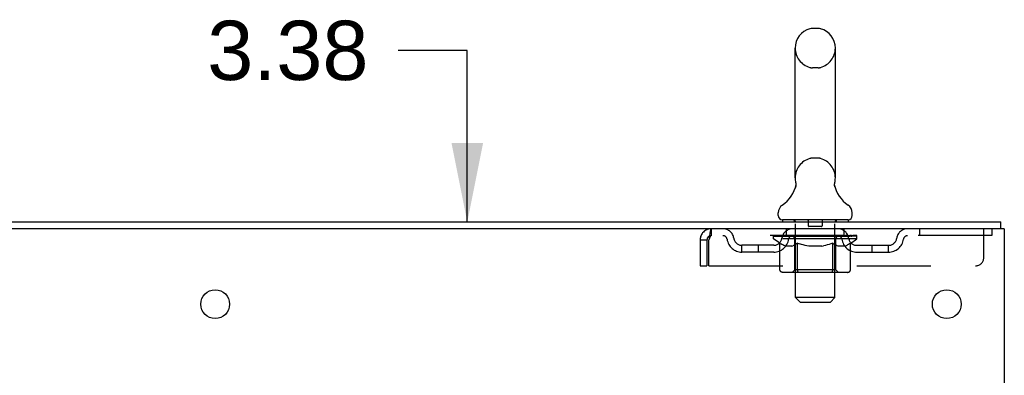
# Model space of a CAD drawing. Header units: inches. Extents: x 0 to 204, y 0 to 132.
# Tile 112 of 113: x 127.24 to 142.21, y 87.13 to 92.54. Entities that reach past the tile are written whole.
import ezdxf

# ---------------------------------------------------------------- set-up
doc = ezdxf.new("R2010")
doc.units = ezdxf.units.IN
doc.header["$LTSCALE"] = 11.243375
doc.header["$MEASUREMENT"] = 0
doc.linetypes.add('HIDDEN', pattern=[0.2, 0.1, -0.1])
doc.layers.get('0').update_dxf_attribs({"linetype": 'CONTINUOUS'})
doc.layers.add('DEFAULT_2', color=8, linetype='HIDDEN')
doc.layers.add('DIMENSIONS', color=7, linetype='CONTINUOUS')
doc.styles.get("Standard").update_dxf_attribs({"font": 'arial.ttf'})
doc.dimstyles.new('DIMSTYLE_1', dxfattribs={"dimtxt": 0.901875, "dimasz": 1.2025, "dimexe": 0.09, "dimexo": 0.07, "dimgap": 0.0375, "dimtad": 0, "dimtih": 1, "dimtoh": 1, "dimzin": 4, "dimdsep": 46, "dimtxsty": 'Standard', "dimblk": '_FILLED', "dimblk1": '_FILLED', "dimblk2": '_FILLED', "dimcen": 0.09, "dimadec": 3, "dimazin": 1, "dimtfac": 1, "dimtdec": 3, "dimtofl": 0, "dimtmove": 0, "dimatfit": 3, "dimldrblk": '_FILLED', "dimfxl": 0, "dimtolj": 1, "dimtzin": 4, "dimarcsym": 0})

# ---------------------------------------------------------------- blocks, each defined once
blk = doc.blocks.new('_FILLED')
at = {"color": 0, "linetype": 'ByBlock'}
blk.add_solid([(0, 0), (-1, 0.2), (-1, -0.2)], dxfattribs=at)
blk = doc.blocks.new('*D20')
at = {"layer": 'DIMENSIONS', "color": 2, "linetype": 'Continuous'}
for p, q in [((134.043, 92.07), (132.991, 92.07)), ((134.043, 89.46), (134.043, 92.07)), ((134.043, 86.085), (134.043, 83.68))]:
    blk.add_line(p, q, dxfattribs=at)
at = {"layer": 'DIMENSIONS', "color": 2, "linetype": 'Continuous', "xscale": 1.2025, "yscale": 1.2025, "zscale": 1.2025}
for p, rotation in [((134.043, 89.46), 270), ((134.043, 86.085), 90)]:
    blk.add_blockref('_FILLED', p, dxfattribs=dict(at, rotation=rotation))
at = {"layer": 'DIMENSIONS', "color": 2, "linetype": 'Continuous', "insert": (132.54, 92.521), "char_height": 0.9019, "width": 2.45082, "attachment_point": 3, "line_spacing_factor": 0.9}
blk.add_mtext('3.38', dxfattribs=at)

msp = doc.modelspace()

# ---------------------------------------------------------------- linework, layer by layer
at = {"color": 7, "linetype": 'Continuous'}
for p, q in [((139.378, 92.405), (139.291, 92.405)), ((139.028, 90.13), (139.028, 92.105)), ((139.64, 90.13), (139.64, 92.105)), ((139.628, 90.031), (139.629, 90.036)), ((139.628, 90.026), (139.628, 90.031)), ((139.629, 90.021), (139.628, 90.026)), ((139.629, 90.041), (139.63, 90.046)), ((139.629, 90.036), (139.629, 90.041)), ((139.629, 90.016), (139.629, 90.021)), ((139.629, 90.011), (139.629, 90.016)), ((139.63, 90.006), (139.629, 90.011)), ((139.63, 90.046), (139.63, 90.051)), ((139.631, 90.001), (139.63, 90.006)), ((139.631, 90.056), (139.632, 90.06)), ((139.632, 89.997), (139.631, 90.001)), ((139.633, 89.993), (139.632, 89.997)), ((139.034, 89.987), (139.033, 89.982)), ((138.772, 89.559), (138.772, 89.598)), ((139.897, 89.559), (139.897, 89.598)), ((138.834, 89.49), (138.834, 89.46)), ((139.834, 89.49), (138.834, 89.49)), ((139.834, 89.49), (139.834, 89.46)), ((142.157, 89.356), (142.157, 89.46))]:
    msp.add_line(p, q, dxfattribs=at)
at = {"color": 3, "linetype": 'Continuous'}
for p, q in [((118.398, 89.46), (142.157, 89.46)), ((142.209, 89.356), (118.403, 89.356)), ((142.209, 89.356), (142.209, 9.564))]:
    msp.add_line(p, q, dxfattribs=at)
at = {"color": 7, "linetype": 'Continuous'}
for points in [[(139.036, 90.06), (139.037, 90.056), (139.038, 90.051), (139.039, 90.046), (139.04, 90.041), (139.04, 90.036), (139.04, 90.031), (139.04, 90.026), (139.04, 90.021), (139.04, 90.016), (139.039, 90.011), (139.039, 90.006), (139.038, 90.001), (139.037, 89.997), (139.036, 89.992), (139.034, 89.987)], [(139.63, 90.051), (139.631, 90.056), (139.632, 90.06)]]:
    msp.add_lwpolyline(points, dxfattribs=at)
at = {"color": 3, "linetype": 'Continuous'}
for centre in [(130.209, 88.21), (141.334, 88.21)]:
    msp.add_circle(centre, 0.219, dxfattribs=at)
at = {"color": 7, "linetype": 'Continuous'}
for centre, radius, start, end in [((139.334, 92.105), 0.306, 105.6303, 180), ((139.291, 92.261), 0.144, 90, 105.6303), ((139.378, 92.261), 0.144, 74.3697, 90), ((139.334, 92.105), 0.306, 0, 74.3697), ((138.536, 90.146), 0.523, 304.6624, 347.2389), ((139.334, 90.13), 0.306, 180, 193.2053), ((140.132, 90.146), 0.523, 192.7611, 235.3376), ((139.334, 90.13), 0.306, 346.7947, 360), ((138.916, 89.598), 0.144, 124.6624, 180), ((139.753, 89.598), 0.144, 360, 55.3376), ((138.841, 89.559), 0.069, 180, 265), ((139.828, 89.559), 0.069, 275, 360)]:
    msp.add_arc(centre, radius, start, end, dxfattribs=at)
at = {"layer": 'DEFAULT_2', "color": 8, "linetype": 'HIDDEN'}
for p, q in [((139.378, 91.805), (139.291, 91.805)), ((139.378, 90.43), (139.291, 90.43)), ((139.014, 89.49), (139.014, 89.46)), ((139.034, 88.309), (139.034, 89.46)), ((139.229, 89.48), (139.229, 89.4)), ((139.439, 89.48), (139.439, 89.4)), ((139.634, 88.309), (139.634, 89.46)), ((139.654, 89.49), (139.654, 89.46)), ((137.751, 89.356), (137.751, 89.252)), ((142.022, 89.252), (137.751, 89.252)), ((138.701, 89.205), (138.701, 89.245)), ((138.701, 89.245), (139.007, 89.245)), ((138.702, 89.245), (138.702, 89.249)), ((138.822, 89.248), (138.702, 89.249)), ((138.711, 89.245), (138.711, 89.252)), ((138.719, 89.242), (138.719, 89.245)), ((138.719, 89.242), (139.949, 89.242)), ((138.728, 89.242), (138.728, 89.245)), ((138.729, 89.242), (138.729, 89.245)), ((138.739, 89.245), (138.739, 89.252)), ((138.755, 89.242), (138.755, 89.245)), ((138.757, 89.242), (138.757, 89.245)), ((138.786, 89.245), (138.786, 89.252)), ((138.8, 89.242), (138.8, 89.245)), ((138.803, 89.242), (138.803, 89.245)), ((138.822, 89.245), (138.822, 89.248)), ((138.849, 89.245), (138.849, 89.252)), ((138.851, 89.242), (138.851, 89.245)), ((138.851, 89.242), (138.851, 89.245)), ((138.854, 89.242), (138.854, 89.245)), ((138.861, 89.242), (138.861, 89.245)), ((138.862, 89.242), (138.862, 89.245)), ((138.865, 89.242), (138.865, 89.245)), ((138.868, 89.242), (138.868, 89.246)), ((138.873, 89.242), (138.873, 89.245)), ((138.887, 89.242), (138.887, 89.245)), ((138.897, 89.252), (138.897, 89.356)), ((138.905, 89.242), (138.905, 89.247)), ((138.905, 89.242), (138.905, 89.245)), ((138.926, 89.242), (138.926, 89.245)), ((138.926, 89.242), (138.926, 89.245)), ((138.927, 89.245), (138.927, 89.252)), ((138.937, 89.242), (138.937, 89.245)), ((138.941, 89.242), (138.941, 89.245)), ((138.95, 89.242), (138.95, 89.245)), ((138.962, 89.242), (138.962, 89.249)), ((138.977, 89.242), (138.977, 89.245)), ((138.98, 89.242), (138.98, 89.245)), ((139.007, 89.242), (139.007, 89.245)), ((139.074, 89.245), (139.012, 89.245)), ((139.018, 89.245), (139.018, 89.252)), ((139.024, 89.242), (139.024, 89.245)), ((139.029, 89.242), (139.029, 89.245)), ((139.035, 89.242), (139.035, 89.25)), ((139.039, 89.242), (139.039, 89.245)), ((139.05, 89.242), (139.05, 89.245)), ((139.074, 89.242), (139.074, 89.245)), ((139.149, 89.245), (139.09, 89.245)), ((139.11, 89.242), (139.11, 89.245)), ((139.118, 89.245), (139.118, 89.252)), ((139.121, 89.242), (139.121, 89.245)), ((139.124, 89.242), (139.124, 89.251)), ((139.126, 89.242), (139.126, 89.245)), ((139.134, 89.242), (139.134, 89.245)), ((139.149, 89.242), (139.149, 89.245)), ((139.23, 89.245), (139.175, 89.245)), ((139.188, 89.242), (139.188, 89.245)), ((139.22, 89.245), (139.334, 89.252)), ((139.224, 89.245), (139.224, 89.252)), ((139.225, 89.251), (139.224, 89.252)), ((139.225, 89.245), (139.225, 89.251)), ((139.225, 89.242), (139.225, 89.245)), ((139.229, 89.242), (139.229, 89.245)), ((139.23, 89.242), (139.23, 89.245)), ((139.23, 89.242), (139.23, 89.245)), ((139.429, 89.39), (139.239, 89.39)), ((139.313, 89.245), (139.265, 89.245)), ((139.271, 89.242), (139.271, 89.245)), ((139.313, 89.242), (139.313, 89.245)), ((139.332, 89.245), (139.332, 89.245)), ((139.332, 89.242), (139.332, 89.245)), ((139.332, 89.242), (139.332, 89.245)), ((139.334, 89.245), (139.334, 89.252)), ((139.334, 89.252), (139.449, 89.245)), ((139.337, 89.242), (139.337, 89.245)), ((139.337, 89.242), (139.337, 89.245)), ((139.337, 89.245), (139.337, 89.245)), ((139.355, 89.242), (139.355, 89.245)), ((139.355, 89.245), (139.403, 89.245)), ((139.398, 89.242), (139.398, 89.245)), ((139.438, 89.242), (139.438, 89.245)), ((139.439, 89.242), (139.439, 89.245)), ((139.439, 89.245), (139.493, 89.245)), ((139.44, 89.242), (139.44, 89.245)), ((139.444, 89.245), (139.444, 89.252)), ((139.444, 89.251), (139.444, 89.252)), ((139.444, 89.245), (139.444, 89.251)), ((139.444, 89.242), (139.444, 89.245)), ((139.48, 89.242), (139.48, 89.245)), ((139.519, 89.242), (139.519, 89.245)), ((139.519, 89.245), (139.578, 89.245)), ((139.535, 89.242), (139.535, 89.245)), ((139.542, 89.242), (139.542, 89.245)), ((139.545, 89.242), (139.545, 89.251)), ((139.547, 89.242), (139.547, 89.245)), ((139.551, 89.245), (139.551, 89.252)), ((139.558, 89.242), (139.558, 89.245)), ((139.594, 89.242), (139.594, 89.245)), ((139.594, 89.245), (139.656, 89.245)), ((139.618, 89.242), (139.618, 89.245)), ((139.629, 89.242), (139.629, 89.245)), ((139.633, 89.242), (139.633, 89.25)), ((139.639, 89.242), (139.639, 89.245)), ((139.644, 89.242), (139.644, 89.245)), ((139.651, 89.245), (139.651, 89.252)), ((139.661, 89.242), (139.661, 89.245)), ((139.661, 89.245), (139.863, 89.245)), ((139.688, 89.242), (139.688, 89.245)), ((139.691, 89.242), (139.691, 89.245)), ((139.707, 89.242), (139.707, 89.249)), ((139.718, 89.242), (139.718, 89.245)), ((139.728, 89.242), (139.728, 89.245)), ((139.732, 89.242), (139.732, 89.245)), ((139.741, 89.245), (139.741, 89.252)), ((139.743, 89.242), (139.743, 89.245)), ((139.743, 89.242), (139.743, 89.245)), ((139.763, 89.242), (139.763, 89.247)), ((139.764, 89.242), (139.764, 89.245)), ((139.772, 89.252), (139.772, 89.356)), ((139.782, 89.242), (139.782, 89.245)), ((139.796, 89.242), (139.796, 89.245)), ((139.8, 89.242), (139.8, 89.246)), ((139.804, 89.242), (139.804, 89.245)), ((139.807, 89.242), (139.807, 89.245)), ((139.807, 89.242), (139.807, 89.245)), ((139.814, 89.242), (139.814, 89.245)), ((139.817, 89.242), (139.817, 89.245)), ((139.818, 89.242), (139.818, 89.245)), ((139.819, 89.245), (139.819, 89.252)), ((139.866, 89.242), (139.866, 89.245)), ((139.868, 89.242), (139.868, 89.245)), ((139.883, 89.245), (139.883, 89.252)), ((139.911, 89.242), (139.911, 89.245)), ((139.913, 89.242), (139.913, 89.245)), ((139.929, 89.245), (139.929, 89.252)), ((139.939, 89.242), (139.939, 89.245)), ((139.94, 89.242), (139.94, 89.245)), ((139.949, 89.242), (139.949, 89.245)), ((139.958, 89.245), (139.958, 89.252)), ((139.968, 89.205), (139.968, 89.252)), ((140.922, 89.356), (140.922, 89.252)), ((141.897, 88.918), (141.897, 89.356)), ((142.022, 89.356), (142.022, 89.252)), ((137.584, 89.189), (137.584, 88.793)), ((137.584, 89.189), (137.688, 89.189)), ((137.688, 89.189), (137.688, 88.793)), ((137.718, 88.793), (137.718, 89.189)), ((138.22, 89.001), (138.22, 89.105)), ((138.703, 89.105), (138.22, 89.105)), ((138.47, 89.001), (138.47, 89.105)), ((139.968, 89.205), (138.701, 89.205)), ((138.798, 89.137), (138.701, 89.205)), ((138.798, 88.73), (138.798, 89.137)), ((138.798, 89.137), (138.813, 89.127)), ((138.828, 89.118), (138.813, 89.127)), ((138.842, 89.11), (138.827, 89.118)), ((138.857, 89.103), (138.842, 89.11)), ((138.871, 89.098), (138.856, 89.103)), ((138.885, 89.093), (138.871, 89.098)), ((138.979, 89.093), (138.885, 89.093)), ((138.979, 89.093), (138.993, 89.098)), ((139.007, 89.103), (138.993, 89.098)), ((139.022, 89.11), (139.007, 89.103)), ((139.036, 89.118), (139.021, 89.11)), ((139.022, 88.733), (139.022, 89.202)), ((139.051, 89.127), (139.036, 89.118)), ((139.065, 89.137), (139.051, 89.127)), ((139.065, 88.73), (139.065, 89.137)), ((139.065, 89.137), (139.095, 89.127)), ((139.123, 89.118), (139.094, 89.127)), ((139.152, 89.11), (139.123, 89.118)), ((139.18, 89.103), (139.151, 89.11)), ((139.208, 89.098), (139.179, 89.104)), ((139.235, 89.093), (139.207, 89.098)), ((139.433, 89.093), (139.235, 89.093)), ((139.433, 89.093), (139.461, 89.098)), ((139.488, 89.103), (139.461, 89.098)), ((139.516, 89.11), (139.488, 89.103)), ((139.544, 89.118), (139.516, 89.11)), ((139.572, 89.126), (139.544, 89.117)), ((139.601, 89.136), (139.572, 89.126)), ((139.601, 88.73), (139.601, 89.136)), ((139.601, 89.136), (139.615, 89.126)), ((139.629, 89.118), (139.615, 89.126)), ((139.642, 89.11), (139.629, 89.118)), ((139.656, 89.103), (139.642, 89.11)), ((139.647, 88.733), (139.647, 89.202)), ((139.669, 89.098), (139.656, 89.104)), ((139.683, 89.093), (139.669, 89.098)), ((139.787, 89.093), (139.683, 89.093)), ((139.787, 89.093), (139.8, 89.098)), ((139.814, 89.103), (139.8, 89.098)), ((139.827, 89.11), (139.813, 89.103)), ((139.841, 89.117), (139.827, 89.11)), ((139.854, 89.126), (139.84, 89.117)), ((139.868, 89.135), (139.854, 89.126)), ((139.868, 89.135), (139.968, 89.205)), ((139.868, 88.73), (139.868, 89.135)), ((139.966, 89.105), (140.449, 89.105)), ((140.199, 89.001), (140.199, 89.105)), ((140.449, 89.001), (140.449, 89.105)), ((138.703, 89.001), (138.22, 89.001)), ((139.966, 89.001), (140.449, 89.001)), ((137.584, 88.793), (137.688, 88.793)), ((137.718, 88.793), (141.772, 88.793)), ((139.825, 88.693), (138.841, 88.693)), ((139.022, 88.733), (138.982, 88.693)), ((139.647, 88.733), (139.022, 88.733)), ((139.579, 88.693), (139.582, 88.693)), ((139.587, 88.696), (139.589, 88.698)), ((139.589, 88.698), (139.592, 88.7)), ((139.647, 88.733), (139.687, 88.693)), ((139.103, 88.24), (139.034, 88.309)), ((139.634, 88.309), (139.034, 88.309)), ((139.103, 88.24), (139.565, 88.24)), ((139.565, 88.24), (139.634, 88.309))]:
    msp.add_line(p, q, dxfattribs=at)
for points in [[(137.751, 89.356), (137.749, 89.354), (137.747, 89.351), (137.744, 89.346), (137.742, 89.339), (137.74, 89.33), (137.737, 89.319), (137.735, 89.307), (137.732, 89.293), (137.73, 89.277), (137.728, 89.261), (137.725, 89.244), (137.723, 89.226), (137.721, 89.207), (137.718, 89.189)], [(137.751, 89.252), (137.749, 89.251), (137.747, 89.25), (137.744, 89.248), (137.742, 89.245), (137.74, 89.242), (137.737, 89.238), (137.735, 89.233), (137.732, 89.228), (137.73, 89.222), (137.728, 89.216), (137.725, 89.209), (137.723, 89.203), (137.721, 89.196), (137.718, 89.189)], [(138.841, 88.693), (138.836, 88.693), (138.83, 88.694), (138.825, 88.696), (138.821, 88.698), (138.816, 88.7), (138.812, 88.703), (138.808, 88.707), (138.804, 88.711), (138.802, 88.715), (138.8, 88.72), (138.798, 88.725), (138.798, 88.73)], [(139.087, 88.693), (139.084, 88.693), (139.082, 88.694), (139.079, 88.696), (139.077, 88.698), (139.074, 88.7), (139.072, 88.703), (139.07, 88.707), (139.069, 88.711), (139.067, 88.715), (139.066, 88.72), (139.066, 88.725), (139.065, 88.73)], [(139.582, 88.693), (139.584, 88.694), (139.587, 88.696)], [(139.592, 88.7), (139.594, 88.703), (139.596, 88.707), (139.597, 88.711), (139.599, 88.715)], [(139.594, 88.703), (139.596, 88.707), (139.597, 88.711)], [(139.599, 88.715), (139.6, 88.72), (139.6, 88.725), (139.601, 88.73)], [(139.6, 88.72), (139.6, 88.725), (139.601, 88.73)], [(139.825, 88.693), (139.831, 88.693), (139.836, 88.694), (139.841, 88.696), (139.846, 88.698), (139.85, 88.7), (139.855, 88.703), (139.858, 88.707), (139.862, 88.711), (139.864, 88.715), (139.867, 88.72), (139.868, 88.725), (139.868, 88.73)]]:
    msp.add_lwpolyline(points, dxfattribs=at)
for centre, radius, start, end in [((139.334, 92.105), 0.306, 180, 254.3697), ((139.334, 92.105), 0.306, 285.6303, 360), ((139.291, 91.949), 0.144, 254.3697, 270), ((139.378, 91.949), 0.144, 270, 285.6303), ((139.334, 90.13), 0.306, 105.6303, 180), ((139.291, 90.286), 0.144, 90, 105.6303), ((139.378, 90.286), 0.144, 74.3697, 90), ((139.334, 90.13), 0.306, 0, 74.3697), ((138.841, 89.559), 0.069, 265, 270), ((139.004, 89.46), 0.03, 0, 90), ((139.219, 89.48), 0.01, 0, 90), ((139.239, 89.4), 0.01, 180, 270), ((139.429, 89.4), 0.01, 270, 360), ((139.449, 89.48), 0.01, 90, 180), ((139.664, 89.46), 0.03, 90, 180), ((139.828, 89.559), 0.069, 270, 275), ((137.751, 89.189), 0.167, 90, 180), ((137.751, 89.189), 0.063, 90, 180), ((137.931, 89.189), 0.167, 8.0716, 90), ((137.931, 89.189), 0.0625, 7.9863, 90), ((138.992, 89.189), 0.167, 90, 171.9284), ((138.991, 89.189), 0.0625, 90, 172.0137), ((138.982, 89.202), 0.0398, 0, 90), ((139.687, 89.202), 0.0398, 90, 180), ((139.677, 89.189), 0.167, 8.0716, 90), ((139.677, 89.189), 0.0625, 7.9863, 90), ((140.738, 89.189), 0.167, 90, 171.9284), ((140.738, 89.189), 0.0625, 90, 172.0137), ((138.22, 89.23), 0.229, 187.9863, 270), ((138.22, 89.23), 0.125, 188.0716, 270), ((138.703, 89.23), 0.125, 270, 351.9284), ((138.703, 89.23), 0.229, 270, 352.0137), ((139.966, 89.23), 0.229, 187.9863, 270), ((139.966, 89.23), 0.125, 188.0716, 270), ((140.449, 89.23), 0.125, 270, 351.9284), ((140.449, 89.23), 0.229, 270, 352.0137), ((141.772, 88.918), 0.125, 270, 360)]:
    msp.add_arc(centre, radius, start, end, dxfattribs=at)
for centre, major_axis, ratio, start_param, end_param in [((139.334, 89.252), (0.633, 0.007), 0.05963, 9.249616, 9.431313), ((139.334, 89.252), (0.633, 0), 0.060556, -3.083241, -2.96706), ((139.334, 89.252), (0.633, 0.013), 0.05688, 2.791345, 2.965878), ((138.725, 89.24), (0.198, -0.002), 0.05963, 0.605815, 1.645666), ((138.657, 89.24), (0.198, 0.002), 0.05963, 0.25549, 1.295341), ((139.334, 89.252), (0.633, -0.007), 0.05963, -2.96643, -2.791898), ((138.657, 89.233), (0.198, 0.004), 0.05688, 1.20151, 1.294789), ((138.725, 89.233), (0.198, 0), 0.060556, 1.551758, 1.645036), ((138.681, 89.233), (0.198, 0.002), 0.05963, 1.170259, 1.376596), ((138.727, 89.235), (0.164, 0.002), 0.05963, 1.065228, 1.614276), ((138.707, 89.235), (0.164, 0.003), 0.05688, 0.890143, 1.43919), ((138.765, 89.235), (0.164, 0), 0.060556, 1.240391, 1.789438), ((139.334, 89.252), (0.633, 0.019), 0.052395, 2.616403, 2.790936), ((138.788, 89.24), (0.198, -0.004), 0.05688, 0.7809, 1.820751), ((138.653, 89.24), (0.198, 0.004), 0.05688, 0.080405, 1.120256), ((139.334, 89.252), (0.633, -0.013), 0.05688, -2.791345, -2.616812), ((138.653, 89.233), (0.198, 0.006), 0.052395, 1.026568, 1.119847), ((138.788, 89.233), (0.198, -0.002), 0.05963, 1.72692, 1.820198), ((138.706, 89.235), (0.164, 0.005), 0.052395, 0.715201, 1.264248), ((138.82, 89.235), (0.164, -0.002), 0.05963, 1.415553, 1.9646), ((139.334, 89.252), (0.633, 0.025), 0.046319, 2.441654, 2.616187), ((138.867, 89.24), (0.198, -0.006), 0.052395, 0.955842, 1.995693), ((138.67, 89.24), (0.198, 0.006), 0.052395, -0.094537, 0.945314), ((139.334, 89.252), (0.633, -0.019), 0.052395, -2.616403, -2.44187), ((138.67, 89.233), (0.198, 0.008), 0.046319, 0.851819, 0.945098), ((138.867, 89.233), (0.198, -0.004), 0.05688, 1.902006, 1.995284), ((138.725, 89.235), (0.164, 0.006), 0.046319, 0.540452, 1.089499), ((138.891, 89.235), (0.164, -0.003), 0.05688, 1.590638, 2.139686), ((138.681, 89.24), (0.198, 0), 0.060556, 0.430652, 0.777569), ((139.334, 89.252), (0.633, 0.029), 0.038841, 2.267123, 2.441656), ((138.961, 89.24), (0.198, -0.008), 0.046319, 1.130591, 2.170442), ((139.334, 89.252), (0.633, -0.025), 0.046319, -2.441654, -2.267121), ((138.707, 89.24), (0.198, 0.008), 0.046319, -0.269286, 0.770565), ((138.707, 89.233), (0.198, 0.009), 0.038841, 0.677289, 0.770567), ((138.961, 89.233), (0.198, -0.006), 0.052395, 2.076947, 2.170226), ((138.761, 89.235), (0.164, 0.008), 0.038841, 0.365921, 0.914969), ((138.976, 89.235), (0.164, -0.005), 0.052395, 1.76558, 2.314627), ((139.334, 89.252), (0.633, 0.033), 0.030195, 2.09281, 2.267343), ((139.066, 89.24), (0.198, -0.009), 0.038841, 1.305122, 2.344973), ((139.334, 89.252), (0.633, -0.029), 0.038841, -2.267123, -2.092591), ((138.763, 89.24), (0.198, 0.009), 0.038841, -0.443817, 0.596034), ((138.763, 89.233), (0.198, 0.01), 0.030195, 0.502975, 0.596254), ((139.066, 89.233), (0.198, -0.008), 0.046319, 2.251696, 2.344975), ((138.816, 89.235), (0.164, 0.009), 0.030195, 0.191608, 0.740655), ((139.071, 89.235), (0.164, -0.006), 0.046319, 1.940329, 2.489376), ((138.837, 89.24), (0.198, 0.01), 0.030195, -0.61813, 0.421721), ((139.334, 89.252), (0.633, 0.036), 0.020645, 1.918687, 2.09322), ((139.178, 89.24), (0.198, -0.01), 0.030195, 1.479435, 2.519286), ((139.334, 89.252), (0.633, -0.033), 0.030195, -2.09281, -1.918277), ((138.837, 89.233), (0.198, 0.011), 0.020645, 0.328852, 0.422131), ((139.178, 89.233), (0.198, -0.009), 0.038841, 2.426227, 2.519505), ((138.886, 89.235), (0.164, 0.009), 0.020645, 0.017485, 0.566532), ((139.175, 89.235), (0.164, -0.008), 0.038841, 2.11486, 2.663907), ((138.926, 89.24), (0.198, 0.011), 0.020645, -0.792253, 0.247598), ((139.334, 89.252), (0.633, 0.038), 0.010478, 1.744704, 1.919237), ((139.296, 89.24), (0.198, -0.011), 0.020645, 1.653558, 2.693409), ((139.334, 89.252), (0.633, -0.036), 0.020645, -1.918687, -1.744154), ((138.926, 89.233), (0.198, 0.012), 0.010478, 0.154869, 0.248148), ((139.296, 89.233), (0.198, -0.01), 0.030195, 2.60054, 2.693819), ((138.97, 89.235), (0.164, 0.01), 0.010478, 6.126688, 6.675735), ((139.283, 89.235), (0.164, -0.009), 0.030195, 2.289173, 2.83822), ((139.027, 89.24), (0.198, 0.012), 0.010478, -0.966236, -0.000846), ((139.415, 89.24), (0.198, -0.012), 0.010478, 1.827541, 2.867392), ((139.334, 89.252), (0.633, -0.038), 0.010478, -1.744704, -1.570171), ((139.415, 89.233), (0.198, -0.011), 0.020645, 2.774664, 2.867942), ((139.393, 89.235), (0.164, -0.009), 0.020645, 2.463296, 3.012344), ((139.254, 89.24), (0.198, 0.012), 0.010478, 0.274201, 1.314052), ((139.167, 89.235), (0.164, 0.01), 0.010478, -0.000483, 0.504314), ((139.137, 89.233), (0.198, 0.012), 0.010478, 0.099668, 0.192946), ((139.334, 89.252), (0.633, 0.038), 0.010478, -1.571421, -1.396888), ((139.531, 89.233), (0.198, -0.012), 0.010478, 2.948646, 3.041925), ((139.501, 89.235), (0.164, -0.01), 0.010478, 2.637279, 3.142076), ((139.372, 89.24), (0.198, 0.011), 0.020645, 0.448184, 1.488034), ((139.276, 89.235), (0.164, 0.009), 0.020645, 0.129249, 0.678296), ((139.254, 89.233), (0.198, 0.011), 0.020645, 0.273651, 0.366929), ((139.334, 89.252), (0.633, 0.036), 0.020645, -1.397439, -1.222906), ((139.334, 89.252), (0.633, -0.038), 0.010478, 1.222355, 1.396888), ((139.642, 89.24), (0.198, -0.012), 0.010478, -3.140747, -2.175357), ((139.49, 89.24), (0.198, 0.01), 0.030195, 0.622307, 1.662158), ((139.385, 89.235), (0.164, 0.009), 0.030195, 0.303372, 0.852419), ((139.699, 89.235), (0.164, -0.01), 0.010478, 2.749043, 3.29809), ((139.743, 89.24), (0.198, -0.011), 0.020645, 2.893995, 3.933846), ((139.372, 89.233), (0.198, 0.01), 0.030195, 0.447774, 0.541052), ((139.743, 89.233), (0.198, -0.012), 0.010478, 2.893445, 2.986723), ((139.334, 89.252), (0.633, 0.033), 0.030195, -1.223315, -1.048783), ((139.334, 89.252), (0.633, -0.036), 0.020645, 1.048373, 1.222906), ((139.603, 89.24), (0.198, 0.009), 0.038841, 0.79662, 1.836471), ((139.494, 89.235), (0.164, 0.008), 0.038841, 0.477686, 1.026733), ((139.783, 89.235), (0.164, -0.009), 0.020645, 2.57506, 3.124108), ((139.832, 89.24), (0.198, -0.01), 0.030195, 2.719872, 3.759723), ((139.708, 89.24), (0.198, 0.008), 0.046319, 0.971151, 2.011002), ((139.49, 89.233), (0.198, 0.009), 0.038841, 0.622087, 0.715366), ((139.832, 89.233), (0.198, -0.011), 0.020645, 2.719462, 2.812741), ((139.334, 89.252), (0.633, 0.029), 0.038841, -1.049002, -0.874469), ((139.334, 89.252), (0.633, -0.033), 0.030195, 0.87425, 1.048783), ((139.597, 89.235), (0.164, 0.006), 0.046319, 0.652216, 1.201263), ((139.801, 89.24), (0.198, 0.006), 0.052395, 1.1459, 2.185751), ((139.853, 89.235), (0.164, -0.009), 0.030195, 2.400937, 2.949985), ((139.905, 89.24), (0.198, -0.009), 0.038841, 2.545558, 3.585409), ((139.693, 89.235), (0.164, 0.005), 0.052395, 0.826965, 1.376012), ((139.603, 89.233), (0.198, 0.008), 0.046319, 0.796618, 0.889896), ((139.905, 89.233), (0.198, -0.01), 0.030195, 2.545339, 2.638617), ((139.881, 89.24), (0.198, 0.004), 0.05688, 1.320842, 2.360692), ((139.334, 89.252), (0.633, 0.025), 0.046319, -0.874471, -0.699939), ((139.334, 89.252), (0.633, -0.029), 0.038841, 0.699936, 0.874469), ((139.961, 89.24), (0.198, -0.008), 0.046319, 2.371028, 3.410879), ((139.907, 89.235), (0.164, -0.008), 0.038841, 2.226624, 2.775671), ((139.943, 89.24), (0.198, 0.002), 0.05963, 1.495927, 2.535778), ((139.777, 89.235), (0.164, 0.003), 0.05688, 1.001907, 1.550954), ((139.998, 89.24), (0.198, -0.006), 0.052395, 2.196279, 3.23613), ((139.944, 89.235), (0.164, -0.006), 0.046319, 2.052093, 2.601141), ((139.708, 89.233), (0.198, 0.006), 0.052395, 0.971367, 1.064645), ((139.987, 89.24), (0.198, 0), 0.060556, 1.671089, 2.71094), ((139.961, 89.233), (0.198, -0.009), 0.038841, 2.371026, 2.464304), ((140.015, 89.24), (0.198, -0.004), 0.05688, 2.021337, 3.061188), ((139.334, 89.252), (0.633, 0.019), 0.052395, -0.699723, -0.52519), ((139.334, 89.252), (0.633, -0.025), 0.046319, 0.525406, 0.699939), ((140.012, 89.24), (0.198, -0.002), 0.05963, 1.846251, 2.886102), ((139.848, 89.235), (0.164, 0.002), 0.05963, 1.176993, 1.72604), ((139.962, 89.235), (0.164, -0.005), 0.052395, 1.877344, 2.426392), ((139.904, 89.235), (0.164, 0), 0.060556, 1.352155, 1.901202), ((139.962, 89.235), (0.164, -0.003), 0.05688, 1.702402, 2.25145), ((139.942, 89.235), (0.164, -0.002), 0.05963, 1.527317, 2.076364), ((139.801, 89.233), (0.198, 0.004), 0.05688, 1.146309, 1.239587), ((139.998, 89.233), (0.198, -0.008), 0.046319, 2.196495, 2.289773), ((139.334, 89.252), (0.633, 0.013), 0.05688, -0.524781, -0.350248), ((139.334, 89.252), (0.633, -0.019), 0.052395, 0.350657, 0.52519), ((139.881, 89.233), (0.198, 0.002), 0.05963, 1.321394, 1.414673), ((140.015, 89.233), (0.198, -0.006), 0.052395, 2.021746, 2.115024), ((139.334, 89.252), (0.633, 0.007), 0.05963, -0.349695, -0.175162), ((139.334, 89.252), (0.633, -0.013), 0.05688, 0.175715, 0.350248), ((139.943, 89.233), (0.198, 0), 0.060556, 1.496556, 1.589835), ((140.012, 89.233), (0.198, -0.004), 0.05688, 1.846804, 1.940083), ((139.987, 89.233), (0.198, -0.002), 0.05963, 1.671719, 1.764997), ((139.334, 89.252), (0.633, 0), 0.060556, -0.174533, 0), ((139.334, 89.252), (0.633, -0.007), 0.05963, 0.000629, 0.175162)]:
    msp.add_ellipse(centre, major_axis=major_axis, ratio=ratio, start_param=start_param, end_param=end_param, dxfattribs=at)

# ---------------------------------------------------------------- dimensions: what is measured, and where the dimension line sits
at = {"layer": 'DIMENSIONS', "color": 2, "linetype": 'Continuous'}
dim = msp.add_linear_dim(base=(134.043425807, 86.084522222), p1=(142.097290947, 89.459522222), p2=(139.959290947, 86.084522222), angle=270, dimstyle='DIMSTYLE_1', dxfattribs=at)
dim.commit()
dim.dimension.update_dxf_attribs({"geometry": '*D20', "text_midpoint": (131.3120444, 92.064539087), "dimtype": 160})

doc.saveas('drawing.dxf')
